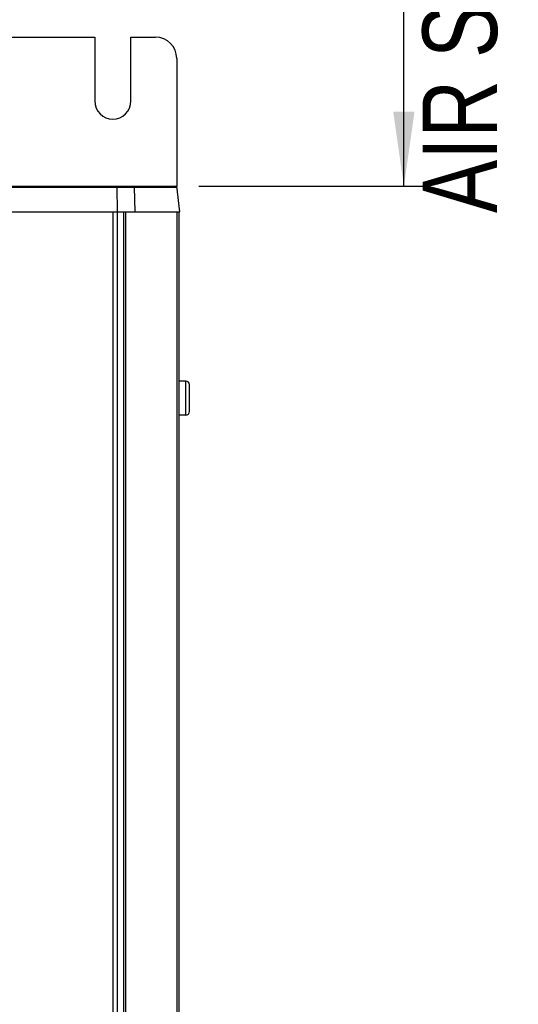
# Model space of a CAD drawing. Extents: x 0 to 594, y 0 to 420.
# Tile 12 of 48: x 105 to 129, y 228 to 274. Entities that reach past the tile are written whole.
import ezdxf

# ---------------------------------------------------------------- set-up
doc = ezdxf.new("R2010")
doc.units = 0
doc.header["$LTSCALE"] = 32.67
doc.layers.get('0').update_dxf_attribs({"linetype": 'CONTINUOUS'})
doc.styles.get("Standard").update_dxf_attribs({"font": 'txt', "width": 0.8})
doc.dimstyles.get("Standard").update_dxf_attribs({"dimtxt": 2.5, "dimasz": 2.5, "dimexe": 1.25, "dimexo": 0.625, "dimtad": 1, "dimcen": 2.5, "dimazin": 3, "dimtfac": 1, "dimtmove": 0, "dimatfit": 3})

# ---------------------------------------------------------------- blocks, each defined once
blk = doc.blocks.new('_FILLED')
at = {"color": 0, "linetype": 'BYBLOCK'}
blk.add_solid([(0, 0), (-1, 0.143), (-1, -0.143)], dxfattribs=at)
blk = doc.blocks.new('*D0')
at = {"color": 2, "linetype": 'CONTINUOUS'}
for p, q in [((114.047, 306.057), (124.541, 306.057)), ((123.541, 306.057), (123.541, 286.074)), ((123.541, 266.092), (123.541, 286.074)), ((113.911, 266.092), (124.541, 266.092))]:
    blk.add_line(p, q, dxfattribs=at)
at = {"color": 2, "linetype": 'CONTINUOUS', "xscale": 3.5, "yscale": 3.5, "zscale": 3.5}
for p, rotation in [((123.541, 306.057), 90), ((123.541, 266.092), 270)]:
    blk.add_blockref('_FILLED', p, dxfattribs=dict(at, rotation=rotation))
at = {"color": 5, "linetype": 'CONTINUOUS', "width": 0.8}
for s, p in [('AIR SPACE OUTLET', (127.916, 264.833)), ('200', (122.666, 290.033)), (' MIN ', (122.666, 276.033))]:
    blk.add_text(s, height=3.5, rotation=90, dxfattribs=at).set_placement(p)

msp = doc.modelspace()

# ---------------------------------------------------------------- linework, layer by layer
at = {"color": 7, "linetype": 'CONTINUOUS'}
for p, q in [((70.723, 273.092), (109.023, 273.092)), ((109.023, 273.092), (109.023, 270.092)), ((110.723, 270.092), (110.723, 273.092)), ((110.723, 273.092), (111.873, 273.092)), ((112.873, 272.092), (112.873, 266.092)), ((66.896, 266.092), (112.873, 266.092)), ((85.328, 266.048), (112.878, 266.048)), ((110.086, 264.892), (110.073, 266.048)), ((110.915, 264.892), (110.89, 266.048)), ((112.876, 266.067), (112.872, 266.067)), ((113.02, 264.892), (112.873, 266.092)), ((66.725, 264.892), (113.02, 264.892)), ((109.873, 264.892), (109.873, 174.552)), ((110.073, 264.892), (110.073, 174.552)), ((110.373, 264.892), (110.373, 174.552)), ((110.473, 264.892), (110.473, 174.552)), ((112.873, 264.892), (112.873, 174.552)), ((112.973, 264.892), (112.973, 174.552)), ((113.303, 256.942), (112.973, 256.942)), ((113.303, 255.342), (113.303, 256.942)), ((113.473, 255.512), (113.473, 256.772)), ((113.303, 255.342), (112.973, 255.342))]:
    msp.add_line(p, q, dxfattribs=at)
for points in [[(110.073, 266.048), (110.073, 266.057), (110.073, 266.065), (110.072, 266.073), (110.072, 266.079), (110.071, 266.085), (110.07, 266.089), (110.07, 266.091), (110.069, 266.092)], [(110.882, 266.092), (110.883, 266.091), (110.885, 266.089), (110.886, 266.085), (110.887, 266.079), (110.889, 266.073), (110.889, 266.065), (110.89, 266.057), (110.89, 266.048)]]:
    msp.add_lwpolyline(points, dxfattribs=at)
for centre, radius, start, end in [((111.873, 272.092), 1, 0, 90), ((109.873, 270.092), 0.85, 180, 360), ((112.828, 266.042), 0.05, 7, 90), ((113.303, 256.772), 0.17, 0, 90), ((113.303, 255.512), 0.17, 270, 360)]:
    msp.add_arc(centre, radius, start, end, dxfattribs=at)

# ---------------------------------------------------------------- dimensions: what is measured, and where the dimension line sits
at = {"color": 2, "linetype": 'CONTINUOUS'}
dim = msp.add_linear_dim(base=(123.54108, 306.05699), p1=(113.91135, 266.09197), p2=(114.04734, 306.05699), angle=90, dimstyle='Standard', dxfattribs=at)
dim.commit()
dim.dimension.update_dxf_attribs({"geometry": '*D0', "text_midpoint": (123.54108, 287.23302), "dimtype": 128})

doc.saveas('drawing.dxf')
